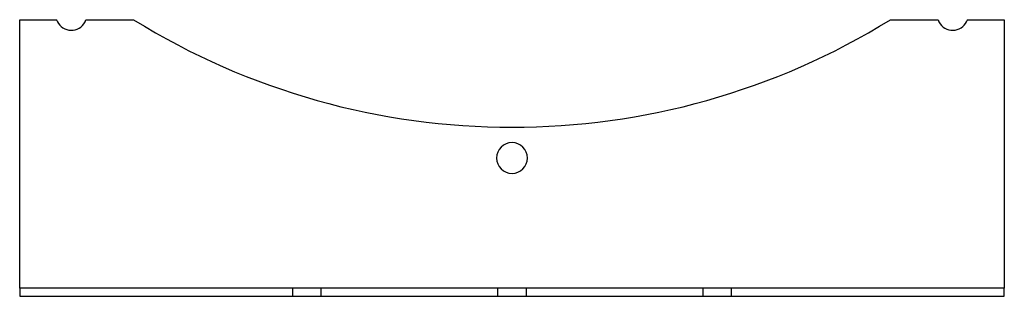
# Model space of a CAD drawing. Header units: millimetres. Extents: x -240 to 240, y -68 to 68.
import ezdxf

# ---------------------------------------------------------------- set-up
doc = ezdxf.new("R2010")
doc.units = ezdxf.units.MM
doc.layers.add('HIDDEN', color=7, linetype='Continuous')
doc.layers.add('THICK', color=7, linetype='Continuous')

msp = doc.modelspace()

# ---------------------------------------------------------------- linework, layer by layer
at = {"layer": 'HIDDEN'}
for p, q in [((-240, 67.5), (-240, 67.5)), ((-221.97, 67.5), (-221.97, 67.5)), ((-207.7, 67.5), (-207.7, 67.5)), ((-184.52, 67.5), (-184.52, 67.5)), ((184.52, 67.5), (184.52, 67.5)), ((207.7, 67.5), (207.7, 67.5)), ((221.97, 67.5), (221.97, 67.5)), ((240, 67.5), (240, 67.5)), ((-240, -63.5), (-240, -63.5)), ((-107, -63.5), (-107, -67.5)), ((-93, -67.5), (-93, -63.5)), ((-7, -63.5), (-7, -67.5)), ((7, -67.5), (7, -63.5)), ((93, -63.5), (93, -67.5)), ((107, -67.5), (107, -63.5)), ((240, -63.5), (240, -63.5)), ((-240, -67.5), (-240, -67.5)), ((240, -67.5), (240, -67.5))]:
    msp.add_line(p, q, dxfattribs=at)
at = {"layer": 'THICK'}
for p, q in [((-240, -63.5), (-240, 67.5)), ((-240, 67.5), (-221.97, 67.5)), ((-207.7, 67.5), (-184.52, 67.5)), ((184.52, 67.5), (207.7, 67.5)), ((221.97, 67.5), (240, 67.5)), ((240, 67.5), (240, -63.5)), ((-240, -63.5), (-240, -67.5)), ((240, -63.5), (-240, -63.5)), ((240, -67.5), (240, -63.5)), ((-240, -67.5), (240, -67.5))]:
    msp.add_line(p, q, dxfattribs=at)
for centre, radius, start, end in [((-214.84, 69.8), 7.5, 197.8929, 324), ((-214.84, 69.8), 7.5, 324, 342.1071), ((0, 365.5), 350.5, 238.235, 301.765), ((214.84, 69.8), 7.5, 197.8929, 216), ((214.84, 69.8), 7.5, 216, 342.1071), ((0, 0), 7.5, 0, 180), ((0, 0), 7.5, 180, 0)]:
    msp.add_arc(centre, radius, start, end, dxfattribs=at)

doc.saveas('drawing.dxf')
